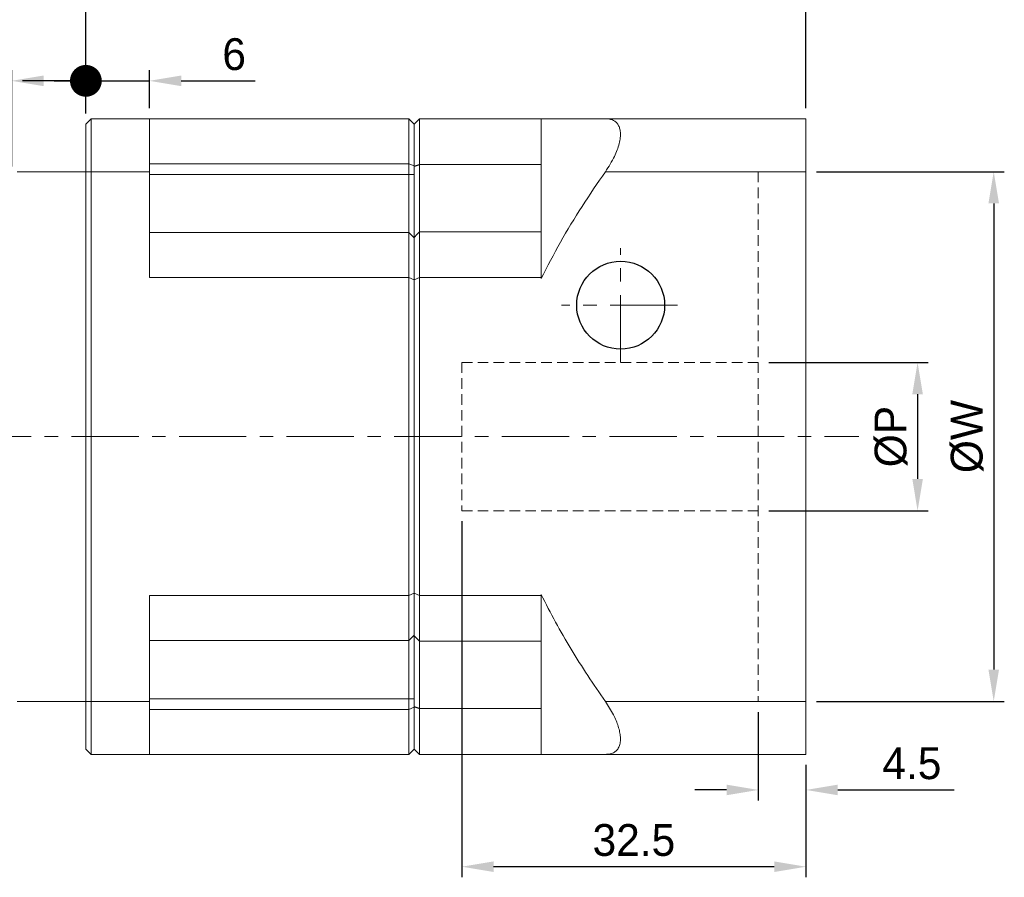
# Model space of a CAD drawing. Header units: millimetres. Extents: x 34 to 328, y 74 to 204.
# Tile 2 of 4: x 162 to 255, y 74 to 155. Entities that reach past the tile are written whole.
import ezdxf

# ---------------------------------------------------------------- set-up
doc = ezdxf.new("R2010")
doc.units = ezdxf.units.MM
doc.header["$PDSIZE"] = -1
for name, pattern in [('CEN', [0.67, 0.5, -0.08, 0.01, -0.08]), ('CENTER', [10.16, 6.35, -1.27, 1.27, -1.27]), ('DASHED', [0.75, 0.5, -0.25])]:
    doc.linetypes.add(name, pattern=pattern)
doc.layers.add('CEN', color=6, linetype='CEN', lineweight=15)
doc.layers.add('DASH', color=2, linetype='DASHED', lineweight=15)
doc.layers.add('dim', color=4, linetype='Continuous')
doc.dimstyles.new('ISO-25', dxfattribs={"dimtxt": 3, "dimasz": 3, "dimexe": 1, "dimexo": 1, "dimgap": 1, "dimtad": 1, "dimzin": 9, "dimdsep": 46, "dimtxsty": 'Standard', "dimcen": 0, "dimadec": 0, "dimazin": 0, "dimtfac": 1, "dimtofl": 0, "dimtmove": 0, "dimatfit": 3, "dimfxl": 0, "dimarcsym": 0})

# ---------------------------------------------------------------- blocks, each defined once
blk = doc.blocks.new('*D8')
at = {"layer": 'Defpoints', "color": 0, "transparency": 16777216}
for p in [(167.92, 156.665), (167.92, 144.962), (130.92, 122.962)]:
    blk.add_point(p, dxfattribs=at)
at = {"layer": 'dim', "color": 0, "lineweight": -2, "transparency": 16777216}
for p, q in [((130.92, 123.962), (130.92, 157.665)), ((167.92, 145.962), (167.92, 157.665)), ((133.92, 156.665), (164.92, 156.665))]:
    blk.add_line(p, q, dxfattribs=at)
at = {"layer": 'dim', "color": 0, "transparency": 16777216}
for points in [[(133.92, 157.165), (133.92, 156.165), (130.92, 156.665)], [(164.92, 157.165), (164.92, 156.165), (167.92, 156.665)]]:
    blk.add_solid(points, dxfattribs=at)
at = {"layer": 'dim', "color": 0, "transparency": 16777216, "insert": (149.42, 159.165), "char_height": 3, "attachment_point": 5}
blk.add_mtext('37', dxfattribs=at)
blk = doc.blocks.new('_DotSmall')
at = {"color": 0, "linetype": 'ByBlock', "const_width": 0.5}
blk.add_lwpolyline([(-0.0625, 0, 1), (0.0625, 0, 1)], format="xyb", close=True, dxfattribs=at)
blk = doc.blocks.new('*D9')
at = {"layer": 'Defpoints', "color": 0, "transparency": 16777216}
for p in [(160.92, 149.037), (167.92, 144.962), (160.92, 139.962)]:
    blk.add_point(p, dxfattribs=at)
at = {"layer": 'dim', "color": 0, "lineweight": -2, "transparency": 16777216}
for p, q in [((160.92, 140.962), (160.92, 150.037)), ((167.92, 145.962), (167.92, 150.037)), ((160.92, 149.037), (150.92, 149.037)), ((167.92, 149.037), (163.92, 149.037))]:
    blk.add_line(p, q, dxfattribs=at)
at = {"layer": 'dim', "color": 0, "transparency": 16777216}
blk.add_solid([(163.92, 149.537), (163.92, 148.537), (160.92, 149.037)], dxfattribs=at)
at = {"layer": 'dim', "color": 0, "lineweight": -2, "transparency": 16777216, "xscale": 3, "yscale": 3, "zscale": 3}
blk.add_blockref('_DotSmall', (167.92, 149.037), dxfattribs=at)
at = {"layer": 'dim', "color": 0, "transparency": 16777216, "insert": (152.92, 151.537), "char_height": 3, "attachment_point": 5}
blk.add_mtext('7', dxfattribs=at)
blk = doc.blocks.new('*D10')
at = {"layer": 'Defpoints', "color": 0, "transparency": 16777216}
for p in [(235.92, 156.665), (235.92, 145.462), (167.92, 144.962)]:
    blk.add_point(p, dxfattribs=at)
at = {"layer": 'dim', "color": 0, "lineweight": -2, "transparency": 16777216}
for p, q in [((167.92, 145.962), (167.92, 157.665)), ((235.92, 146.462), (235.92, 157.665)), ((170.92, 156.665), (232.92, 156.665))]:
    blk.add_line(p, q, dxfattribs=at)
at = {"layer": 'dim', "color": 0, "transparency": 16777216}
for points in [[(170.92, 157.165), (170.92, 156.165), (167.92, 156.665)], [(232.92, 157.165), (232.92, 156.165), (235.92, 156.665)]]:
    blk.add_solid(points, dxfattribs=at)
at = {"layer": 'dim', "color": 0, "transparency": 16777216, "insert": (201.92, 159.165), "char_height": 3, "attachment_point": 5}
blk.add_mtext('68', dxfattribs=at)
blk = doc.blocks.new('*D11')
at = {"layer": 'Defpoints', "color": 0, "transparency": 16777216}
for p in [(231.42, 122.462), (231.42, 108.462), (246.461, 108.462)]:
    blk.add_point(p, dxfattribs=at)
at = {"layer": 'dim', "color": 0, "lineweight": -2, "transparency": 16777216}
for p, q in [((232.42, 122.462), (247.461, 122.462)), ((246.461, 119.462), (246.461, 111.462)), ((232.42, 108.462), (247.461, 108.462))]:
    blk.add_line(p, q, dxfattribs=at)
at = {"layer": 'dim', "color": 0, "transparency": 16777216}
for points in [[(245.961, 119.462), (246.961, 119.462), (246.461, 122.462)], [(245.961, 111.462), (246.961, 111.462), (246.461, 108.462)]]:
    blk.add_solid(points, dxfattribs=at)
at = {"layer": 'dim', "color": 0, "transparency": 16777216, "insert": (243.961, 115.462), "char_height": 3, "attachment_point": 5, "rotation": 90}
blk.add_mtext('%%CP', dxfattribs=at)
blk = doc.blocks.new('*D12')
at = {"layer": 'Defpoints', "color": 0, "transparency": 16777216}
for p in [(235.92, 140.462), (235.92, 90.462), (253.65, 90.462)]:
    blk.add_point(p, dxfattribs=at)
at = {"layer": 'dim', "color": 0, "lineweight": -2, "transparency": 16777216}
for p, q in [((236.92, 140.462), (254.65, 140.462)), ((253.65, 137.462), (253.65, 93.462)), ((236.92, 90.462), (254.65, 90.462))]:
    blk.add_line(p, q, dxfattribs=at)
at = {"layer": 'dim', "color": 0, "transparency": 16777216}
for points in [[(253.15, 137.462), (254.15, 137.462), (253.65, 140.462)], [(253.15, 93.462), (254.15, 93.462), (253.65, 90.462)]]:
    blk.add_solid(points, dxfattribs=at)
at = {"layer": 'dim', "color": 0, "transparency": 16777216, "insert": (251.15, 115.462), "char_height": 3, "attachment_point": 5, "rotation": 90}
blk.add_mtext('%%CW', dxfattribs=at)
blk = doc.blocks.new('*D13')
at = {"layer": 'Defpoints', "color": 0, "transparency": 16777216}
for p in [(231.42, 90.462), (235.92, 85.462), (235.92, 82.107)]:
    blk.add_point(p, dxfattribs=at)
at = {"layer": 'dim', "color": 0, "lineweight": -2, "transparency": 16777216}
for p, q in [((231.42, 89.462), (231.42, 81.107)), ((235.92, 84.462), (235.92, 81.107)), ((228.42, 82.107), (225.42, 82.107)), ((238.92, 82.107), (249.92, 82.107))]:
    blk.add_line(p, q, dxfattribs=at)
at = {"layer": 'dim', "color": 0, "transparency": 16777216}
for points in [[(228.42, 82.607), (228.42, 81.607), (231.42, 82.107)], [(238.92, 82.607), (238.92, 81.607), (235.92, 82.107)]]:
    blk.add_solid(points, dxfattribs=at)
at = {"layer": 'dim', "color": 0, "transparency": 16777216, "insert": (245.92, 84.607), "char_height": 3, "attachment_point": 5}
blk.add_mtext('4.5', dxfattribs=at)
blk = doc.blocks.new('*D14')
at = {"layer": 'Defpoints', "color": 0, "transparency": 16777216}
for p in [(203.42, 108.462), (235.92, 85.462), (203.42, 74.862)]:
    blk.add_point(p, dxfattribs=at)
at = {"layer": 'dim', "color": 0, "lineweight": -2, "transparency": 16777216}
for p, q in [((203.42, 107.462), (203.42, 73.862)), ((235.92, 84.462), (235.92, 73.862)), ((232.92, 74.862), (206.42, 74.862))]:
    blk.add_line(p, q, dxfattribs=at)
at = {"layer": 'dim', "color": 0, "transparency": 16777216}
for points in [[(206.42, 75.362), (206.42, 74.362), (203.42, 74.862)], [(232.92, 75.362), (232.92, 74.362), (235.92, 74.862)]]:
    blk.add_solid(points, dxfattribs=at)
at = {"layer": 'dim', "color": 0, "transparency": 16777216, "insert": (219.67, 77.362), "char_height": 3, "attachment_point": 5}
blk.add_mtext('32.5', dxfattribs=at)
blk = doc.blocks.new('_Dot')
at = {"color": 0, "linetype": 'ByBlock', "lineweight": -2}
blk.add_line((-0.5, 0), (-1, 0), dxfattribs=at)
at = {"color": 0, "linetype": 'ByBlock', "const_width": 0.5}
blk.add_lwpolyline([(-0.25, 0, 1), (0.25, 0, 1)], format="xyb", close=True, dxfattribs=at)
blk = doc.blocks.new('*D16')
at = {"layer": 'Defpoints', "color": 0, "transparency": 16777216}
for p in [(173.92, 149.037), (173.92, 145.462), (167.92, 144.962)]:
    blk.add_point(p, dxfattribs=at)
at = {"layer": 'dim', "color": 0, "lineweight": -2, "transparency": 16777216}
for p, q in [((167.92, 145.962), (167.92, 150.037)), ((173.92, 146.462), (173.92, 150.037)), ((164.92, 149.037), (161.92, 149.037)), ((176.92, 149.037), (183.92, 149.037))]:
    blk.add_line(p, q, dxfattribs=at)
at = {"layer": 'dim', "color": 0, "transparency": 16777216}
blk.add_solid([(176.92, 149.537), (176.92, 148.537), (173.92, 149.037)], dxfattribs=at)
at = {"layer": 'dim', "color": 0, "lineweight": -2, "transparency": 16777216, "xscale": 3, "yscale": 3, "zscale": 3}
blk.add_blockref('_Dot', (167.92, 149.037), dxfattribs=at)
at = {"layer": 'dim', "color": 0, "transparency": 16777216, "insert": (181.92, 151.537), "char_height": 3, "attachment_point": 5}
blk.add_mtext('6', dxfattribs=at)
blk = doc.blocks.new('*D18')
at = {"layer": 'Defpoints', "color": 0, "transparency": 16777216}
for p in [(235.92, 164.453), (235.92, 145.462), (130.92, 122.962)]:
    blk.add_point(p, dxfattribs=at)
at = {"layer": 'dim', "color": 0, "lineweight": -2, "transparency": 16777216}
for p, q in [((130.92, 123.962), (130.92, 165.453)), ((235.92, 146.462), (235.92, 165.453)), ((133.92, 164.453), (232.92, 164.453))]:
    blk.add_line(p, q, dxfattribs=at)
at = {"layer": 'dim', "color": 0, "transparency": 16777216}
for points in [[(133.92, 164.953), (133.92, 163.953), (130.92, 164.453)], [(232.92, 164.953), (232.92, 163.953), (235.92, 164.453)]]:
    blk.add_solid(points, dxfattribs=at)
at = {"layer": 'dim', "color": 0, "transparency": 16777216, "insert": (183.42, 166.953), "char_height": 3, "attachment_point": 5}
blk.add_mtext('105', dxfattribs=at)

msp = doc.modelspace()

# ---------------------------------------------------------------- linework, layer by layer
at = {"color": 7, "linetype": 'Continuous', "lineweight": 15}
for p, q in [((167.92, 144.962), (168.42, 145.462)), ((168.42, 145.462), (168.42, 140.462)), ((168.42, 145.462), (173.92, 145.462)), ((173.92, 140.462), (173.92, 145.462)), ((173.92, 145.462), (198.42, 145.462)), ((198.42, 141.214), (198.42, 145.462)), ((198.92, 144.962), (198.42, 145.462)), ((198.92, 144.962), (199.42, 145.462)), ((199.42, 145.462), (199.42, 141.135)), ((210.92, 145.462), (199.42, 145.462)), ((210.92, 145.462), (210.92, 145.37)), ((210.92, 145.37), (210.92, 130.555)), ((216.975, 145.462), (235.92, 145.462)), ((235.92, 145.462), (235.92, 140.462)), ((167.92, 140.462), (167.92, 144.962)), ((198.92, 140.96), (198.92, 144.962)), ((198.92, 144.962), (198.92, 141.007)), ((167.92, 90.462), (167.92, 140.462)), ((167.92, 140.462), (168.42, 140.462)), ((168.42, 140.462), (168.42, 90.462)), ((173.92, 140.462), (168.42, 140.462)), ((198.42, 141.214), (173.92, 141.214)), ((173.92, 140.462), (173.92, 130.462)), ((198.42, 140.211), (198.42, 141.214)), ((198.42, 141.214), (198.92, 141.007)), ((198.92, 134.257), (198.92, 140.96)), ((199.42, 141.135), (199.42, 134.789)), ((199.42, 141.135), (210.92, 141.135)), ((235.92, 140.462), (216.975, 140.462)), ((235.92, 90.462), (235.92, 140.462)), ((173.92, 140.211), (198.42, 140.211)), ((198.42, 134.711), (198.42, 140.211)), ((198.42, 140.211), (198.92, 140.211)), ((198.92, 140.211), (198.92, 134.258)), ((173.92, 134.711), (198.42, 134.711)), ((198.42, 130.462), (198.42, 134.711)), ((198.42, 134.711), (198.92, 134.211)), ((198.92, 130.255), (198.92, 134.258)), ((198.92, 134.211), (198.92, 130.255)), ((199.42, 134.789), (199.42, 130.462)), ((210.92, 134.789), (199.42, 134.789)), ((173.92, 130.462), (198.42, 130.462)), ((198.42, 130.462), (198.92, 130.255)), ((198.42, 100.462), (198.42, 130.462)), ((198.92, 130.255), (199.42, 130.462)), ((198.92, 100.67), (198.92, 130.255)), ((198.92, 130.255), (198.92, 100.67)), ((199.42, 130.462), (199.42, 100.462)), ((210.92, 130.462), (199.42, 130.462)), ((210.92, 130.462), (210.92, 130.555)), ((210.92, 130.37), (210.92, 130.462)), ((173.92, 100.462), (173.92, 90.462)), ((173.92, 100.462), (198.42, 100.462)), ((198.42, 100.462), (198.92, 100.67)), ((198.42, 96.214), (198.42, 100.462)), ((198.92, 100.67), (199.42, 100.462)), ((198.92, 96.667), (198.92, 100.67)), ((198.92, 100.67), (198.92, 96.714)), ((210.92, 100.462), (199.42, 100.462)), ((199.42, 100.462), (199.42, 96.135)), ((210.92, 100.462), (210.92, 100.554)), ((210.92, 100.462), (210.92, 100.37)), ((210.92, 100.37), (210.92, 85.555)), ((198.42, 96.214), (198.92, 96.714)), ((198.42, 96.214), (173.92, 96.214)), ((198.42, 90.714), (198.42, 96.214)), ((198.92, 89.965), (198.92, 96.667)), ((198.92, 96.667), (198.92, 90.714)), ((199.42, 96.135), (210.92, 96.135)), ((199.42, 96.135), (199.42, 89.789)), ((167.92, 90.462), (168.42, 90.462)), ((167.92, 85.962), (167.92, 90.462)), ((168.42, 90.462), (173.92, 90.462)), ((168.42, 90.462), (168.42, 85.462)), ((173.92, 90.714), (198.42, 90.714)), ((173.92, 85.462), (173.92, 90.462)), ((198.42, 90.714), (198.92, 90.714)), ((198.42, 89.711), (198.42, 90.714)), ((216.975, 90.462), (235.92, 90.462)), ((235.92, 90.462), (235.92, 85.462)), ((173.92, 89.711), (198.42, 89.711)), ((198.42, 89.711), (198.92, 89.918)), ((198.42, 85.462), (198.42, 89.711)), ((198.92, 85.962), (198.92, 89.965)), ((198.92, 89.918), (198.92, 85.962)), ((210.92, 89.789), (199.42, 89.789)), ((199.42, 89.789), (199.42, 85.462)), ((168.42, 85.462), (167.92, 85.962)), ((198.42, 85.462), (198.92, 85.962)), ((199.42, 85.462), (198.92, 85.962)), ((210.92, 85.462), (210.92, 85.555)), ((173.92, 85.462), (168.42, 85.462)), ((173.92, 85.462), (198.42, 85.462)), ((210.92, 85.462), (199.42, 85.462)), ((235.92, 85.462), (216.975, 85.462))]:
    msp.add_line(p, q, dxfattribs=at)
msp.add_circle((218.42, 127.862), 4.15)
for points, knots in [([(210.92, 145.462), (211.361, 145.462), (212.244, 145.462), (213.73, 145.462), (215.301, 145.462), (216.417, 145.462), (216.975, 145.462)], [0, 0, 0, 0, 0.249138, 0.498309, 0.749146, 1, 1, 1, 1]), ([(216.975, 140.462), (217.133, 140.698), (217.447, 141.169), (217.818, 141.864), (218.098, 142.517), (218.289, 143.115), (218.394, 143.679), (218.407, 144.169), (218.336, 144.57), (218.199, 144.89), (217.997, 145.138), (217.725, 145.323), (217.387, 145.441), (217.113, 145.455), (216.975, 145.462)], [0, 0, 0, 0, 0.100093, 0.20007, 0.282417, 0.364689, 0.447539, 0.530357, 0.603466, 0.676609, 0.751271, 0.825984, 0.91296, 1, 1, 1, 1]), ([(216.975, 140.462), (216.234, 139.375), (214.75, 137.199), (212.701, 133.846), (211.509, 131.521), (210.92, 130.37)], [0, 0, 0, 0, 0.335053, 0.670759, 1, 1, 1, 1]), ([(210.92, 100.554), (211.361, 99.681), (212.244, 97.934), (213.73, 95.394), (215.301, 92.898), (216.417, 91.274), (216.975, 90.462)], [0, 0, 0, 0, 0.249137, 0.498309, 0.749146, 1, 1, 1, 1]), ([(216.975, 85.462), (217.131, 85.471), (217.446, 85.49), (217.815, 85.645), (218.098, 85.886), (218.287, 86.202), (218.394, 86.61), (218.407, 87.079), (218.337, 87.589), (218.2, 88.109), (217.998, 88.656), (217.727, 89.237), (217.389, 89.848), (217.114, 90.256), (216.975, 90.462)], [0, 0, 0, 0, 0.098879, 0.200065, 0.281286, 0.364684, 0.446012, 0.530363, 0.602478, 0.676618, 0.750506, 0.82599, 0.912195, 1, 1, 1, 1]), ([(216.975, 85.462), (216.234, 85.462), (214.75, 85.462), (212.701, 85.462), (211.509, 85.462), (210.92, 85.462)], [0, 0, 0, 0, 0.335053, 0.670759, 1, 1, 1, 1])]:
    msp.add_open_spline(points, degree=3, knots=knots, dxfattribs=at)
for points in [[(167.92, 140.462), (161.42, 140.462)], [(198.92, 140.96), (199.42, 141.135)], [(198.92, 134.258), (199.42, 134.789)], [(198.92, 96.667), (199.42, 96.135)], [(161.42, 90.462), (167.92, 90.462)], [(198.92, 89.965), (199.42, 89.789)]]:
    msp.add_open_spline(points, degree=1, dxfattribs=at)
at = {"layer": 'CEN', "linetype": 'CENTER'}
for p, q in [((218.42, 122.47), (218.42, 133.255)), ((223.779, 127.862), (212.819, 127.862)), ((125.92, 115.462), (240.92, 115.462))]:
    msp.add_line(p, q, dxfattribs=at)
at = {"layer": 'DASH', "ltscale": 2}
for p, q in [((235.92, 140.462), (231.42, 140.462)), ((231.42, 140.462), (231.42, 90.462)), ((231.42, 122.462), (203.42, 122.462)), ((203.42, 122.462), (203.42, 108.462)), ((231.42, 108.462), (203.42, 108.462)), ((235.92, 90.462), (231.42, 90.462))]:
    msp.add_line(p, q, dxfattribs=at)
at = {"layer": 'dim'}
msp.add_line((164.92, 149.037), (173.92, 149.037), dxfattribs=at)

# ---------------------------------------------------------------- dimensions: what is measured, and where the dimension line sits
for base, p1, p2, picture, middle in [((235.92, 164.453), (130.92, 122.962), (235.92, 145.462), '*D18', (183.42, 166.953)), ((167.92, 156.665), (130.92, 122.962), (167.92, 144.962), '*D8', (149.42, 159.165)), ((235.92, 156.665), (167.92, 144.962), (235.92, 145.462), '*D10', (201.92, 159.165)), ((203.42, 74.862), (235.92, 85.462), (203.42, 108.462), '*D14', (219.67, 77.362)), ((235.92, 82.107), (231.42, 90.462), (235.92, 85.462), '*D13', (245.92, 84.607))]:
    dim = msp.add_linear_dim(base=base, p1=p1, p2=p2, dimstyle='ISO-25', override={"dimarcsym": 1}, dxfattribs=at)
    dim.commit()
    dim.dimension.update_dxf_attribs({"geometry": picture, "text_midpoint": middle})
for base, p2, override, picture, middle in [((160.92, 149.037), (160.92, 139.962), {"dimblk1": 'DotSmall', "dimsah": 1, "dimarcsym": 1}, '*D9', (152.92, 149.037)), ((173.92, 149.037), (173.92, 145.462), {"dimblk1": 'Dot', "dimsah": 1, "dimarcsym": 1}, '*D16', (181.92, 149.037))]:
    dim = msp.add_linear_dim(base=base, p1=(167.92, 144.962), p2=p2, dimstyle='ISO-25', override=override, dxfattribs=at)
    dim.commit()
    dim.dimension.update_dxf_attribs({"geometry": picture, "text_midpoint": middle, "dimtype": 160})
for base, p1, p2, text, picture, middle in [((253.65, 90.462), (235.92, 140.462), (235.92, 90.462), '%%CW', '*D12', (251.15, 115.462)), ((246.461, 108.462), (231.42, 122.462), (231.42, 108.462), '%%CP', '*D11', (243.961, 115.462))]:
    dim = msp.add_linear_dim(base=base, p1=p1, p2=p2, angle=90, text=text, dimstyle='ISO-25', override={"dimarcsym": 1}, dxfattribs=at)
    dim.commit()
    dim.dimension.update_dxf_attribs({"geometry": picture, "text_midpoint": middle})

doc.saveas('drawing.dxf')
